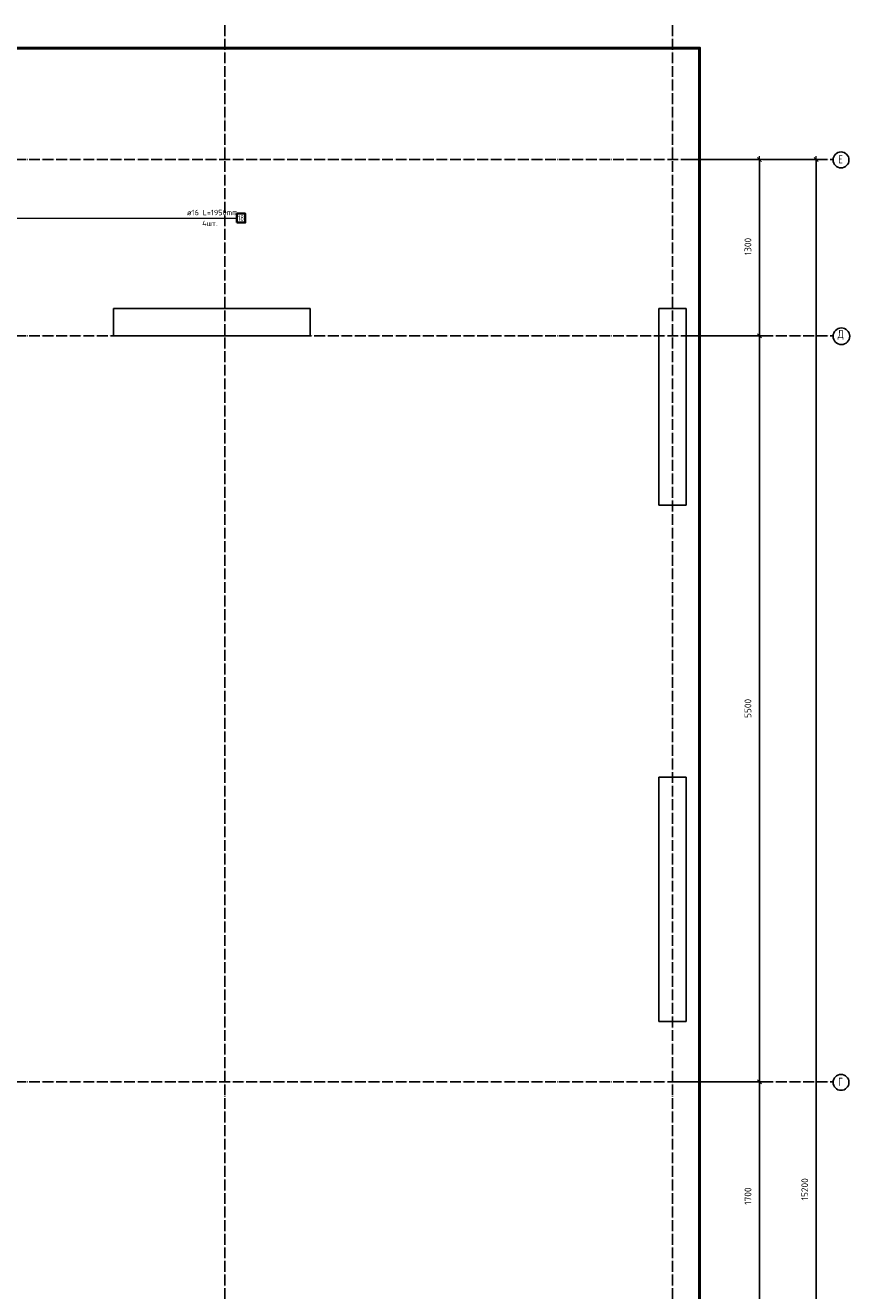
# Model space of a CAD drawing. Header units: millimetres. Extents: x -2258 to 68686, y -2266 to 30725.
# Tile 83 of 83: x 62610 to 68686, y 6860 to 16188. Entities that reach past the tile are written whole.
import ezdxf

# ---------------------------------------------------------------- set-up
doc = ezdxf.new("R2010")
doc.units = ezdxf.units.MM
doc.header["$PDMODE"] = 65
doc.linetypes.add('______11', pattern=[100, 80, -10, 0, -10])
doc.linetypes.add('______5', pattern=[220, 160, -20, 20, -20])
doc.layers.add('Standard', color=7, linetype='Continuous', lineweight=25)
doc.layers.add('Размерная линия_ общее', color=7, linetype='Continuous', lineweight=13)
doc.layers.add('Арм.стержн. вертикальными 2', color=7, linetype='Continuous', lineweight=35, true_color=0x006e00)
doc.layers.add('Осевая линия_ общее', color=7, linetype='______5', lineweight=13, true_color=0xa0a0a0)
doc.styles.add('ISOCPEUR', font='ISOCPEUR')
doc.dimstyles.new('DIMSTYLE_19', dxfattribs={"dimtxt": 50, "dimasz": 50, "dimexe": 0, "dimexo": 0, "dimgap": 25, "dimtad": 2, "dimdec": 0, "dimrnd": 5, "dimzin": 12, "dimdsep": 46, "dimtxsty": 'ISOCPEUR', "dimblk1": 'ALL_ML_STRICH', "dimblk2": 'ALL_ML_STRICH', "dimsah": 1, "dimcen": 0, "dimclrd": 256, "dimclre": 256, "dimclrt": 256, "dimadec": 0, "dimazin": 0, "dimtfac": 1, "dimtdec": 0, "dimtix": 1, "dimtmove": 2, "dimatfit": 3, "dimfxl": 0, "dimtzin": 0, "dimlwd": 0, "dimlwe": -1, "dimarcsym": 0})

# ---------------------------------------------------------------- blocks, each defined once
blk = doc.blocks.new('ALL_ML_STRICH')
at = {"color": 0, "linetype": 'ByBlock', "lineweight": -2}
for p, q in [((-1, 0), (0.5, 0)), ((-0.3, -0.3), (0.3, 0.3)), ((0, -0.5), (0, 0.5))]:
    blk.add_line(p, q, dxfattribs=at)
blk = doc.blocks.new('*D411')
at = {"layer": 'DEFPOINTS', "transparency": 33554687}
for p in [(68080, 15200), (68080, 0), (68440.1, 0)]:
    blk.add_point(p, dxfattribs=at)
at = {"layer": 'Размерная линия_ общее', "lineweight": -2, "transparency": 33554687}
for p, q in [((68090, 15200), (68440.1, 15200)), ((68440.1, 0), (68440.1, 15200)), ((68090, 0), (68440.1, 0))]:
    blk.add_line(p, q, dxfattribs=at)
at = {"layer": 'Размерная линия_ общее', "transparency": 33554687, "xscale": 50, "yscale": 50, "zscale": 50}
for p, rotation in [((68440.1, 15200), 90), ((68440.1, 0), 270)]:
    blk.add_blockref('ALL_ML_STRICH', p, dxfattribs=dict(at, rotation=rotation))
at = {"layer": 'Размерная линия_ общее', "transparency": 33554687, "insert": (68355.1, 7607.5), "char_height": 50, "width": 250, "attachment_point": 5, "rotation": 90, "style": 'ISOCPEUR'}
blk.add_mtext('\\A1;{15200}', dxfattribs=at)
blk = doc.blocks.new('*D414')
at = {"layer": 'DEFPOINTS', "transparency": 33554687}
for p in [(67400, 8400), (67500, 6700), (68021, 6700)]:
    blk.add_point(p, dxfattribs=at)
at = {"layer": 'Размерная линия_ общее', "lineweight": -2, "transparency": 33554687}
for p, q in [((67410, 8400), (68021, 8400)), ((68021, 6700), (68021, 8400)), ((67510, 6700), (68021, 6700))]:
    blk.add_line(p, q, dxfattribs=at)
at = {"layer": 'Размерная линия_ общее', "transparency": 33554687, "xscale": 50, "yscale": 50, "zscale": 50}
for p, rotation in [((68021, 8400), 90), ((68021, 6700), 270)]:
    blk.add_blockref('ALL_ML_STRICH', p, dxfattribs=dict(at, rotation=rotation))
at = {"layer": 'Размерная линия_ общее', "transparency": 33554687, "insert": (67936, 7557.5), "char_height": 50, "width": 200, "attachment_point": 5, "rotation": 90, "style": 'ISOCPEUR'}
blk.add_mtext('\\A1;{1700}', dxfattribs=at)
blk = doc.blocks.new('*D415')
at = {"layer": 'DEFPOINTS', "transparency": 33554687}
for p in [(67500, 13900), (67400, 8400), (68021, 8400)]:
    blk.add_point(p, dxfattribs=at)
at = {"layer": 'Размерная линия_ общее', "lineweight": -2, "transparency": 33554687}
for p, q in [((67510, 13900), (68021, 13900)), ((68021, 8400), (68021, 13900)), ((67410, 8400), (68021, 8400))]:
    blk.add_line(p, q, dxfattribs=at)
at = {"layer": 'Размерная линия_ общее', "transparency": 33554687, "xscale": 50, "yscale": 50, "zscale": 50}
for p, rotation in [((68021, 13900), 90), ((68021, 8400), 270)]:
    blk.add_blockref('ALL_ML_STRICH', p, dxfattribs=dict(at, rotation=rotation))
at = {"layer": 'Размерная линия_ общее', "transparency": 33554687, "insert": (67936, 11152.5), "char_height": 50, "width": 200, "attachment_point": 5, "rotation": 90, "style": 'ISOCPEUR'}
blk.add_mtext('\\A1;{5500}', dxfattribs=at)
blk = doc.blocks.new('*D416')
at = {"layer": 'DEFPOINTS', "transparency": 33554687}
for p in [(67500, 15200), (67500, 13900), (68021, 13900)]:
    blk.add_point(p, dxfattribs=at)
at = {"layer": 'Размерная линия_ общее', "lineweight": -2, "transparency": 33554687}
for p, q in [((67510, 15200), (68021, 15200)), ((68021, 13900), (68021, 15200)), ((67510, 13900), (68021, 13900))]:
    blk.add_line(p, q, dxfattribs=at)
at = {"layer": 'Размерная линия_ общее', "transparency": 33554687, "xscale": 50, "yscale": 50, "zscale": 50}
for p, rotation in [((68021, 15200), 90), ((68021, 13900), 270)]:
    blk.add_blockref('ALL_ML_STRICH', p, dxfattribs=dict(at, rotation=rotation))
at = {"layer": 'Размерная линия_ общее', "transparency": 33554687, "insert": (67936, 14557.5), "char_height": 50, "width": 200, "attachment_point": 5, "rotation": 90, "style": 'ISOCPEUR'}
blk.add_mtext('\\A1;{1300}', dxfattribs=at)

msp = doc.modelspace()

# ---------------------------------------------------------------- linework, layer by layer
at = {"color": 7, "linetype": 'Continuous', "lineweight": 25, "transparency": 33554687}
for p, q in [((63260, 13900), (63260, 14100)), ((63260, 14100), (64710, 14100)), ((64710, 14100), (64710, 13900)), ((67280, 12650), (67280, 14100)), ((67280, 14100), (67480, 14100)), ((67480, 14100), (67480, 12650)), ((64710, 13900), (63260, 13900)), ((67480, 12650), (67280, 12650)), ((67280, 8845), (67280, 10645)), ((67280, 10645), (67480, 10645)), ((67480, 10645), (67480, 8845)), ((67480, 8845), (67280, 8845))]:
    msp.add_line(p, q, dxfattribs=at)
at = {"layer": 'Standard', "color": 7, "linetype": 'Continuous', "lineweight": 50, "transparency": 33554687}
msp.add_lwpolyline([(25100, -350), (67580, -350), (67580, 16020), (25100, 16020), (25100, -350)], dxfattribs=at)
at = {"layer": 'Арм.стержн. вертикальными 2', "color": 7, "linetype": 'Continuous', "lineweight": 13, "transparency": 33554687}
msp.add_line((62309.8, 14767), (64169.8, 14767), dxfattribs=at)
at = {"layer": 'Арм.стержн. вертикальными 2', "color": 7, "linetype": 'Continuous', "lineweight": 35, "transparency": 33554687}
msp.add_lwpolyline([(64169.8, 14733.7), (64231.1, 14733.7), (64231.1, 14800.4), (64169.8, 14800.4), (64169.8, 14733.7)], dxfattribs=at)
at = {"layer": 'Осевая линия_ общее', "color": 253, "linetype": '______11', "lineweight": -3, "true_color": 0xa0a0a0, "transparency": 33554687}
for p, q in [((64080, 16188.5), (64080, -2123)), ((67380, 16188.5), (67380, -2123)), ((25000, 15200), (68563.9, 15200)), ((25000, 13900), (68563.9, 13900)), ((25000, 8400), (68563.9, 8400))]:
    msp.add_line(p, q, dxfattribs=at)
at = {"layer": 'Осевая линия_ общее', "color": 7, "linetype": 'Continuous', "lineweight": -3, "transparency": 33554687}
for centre, radius in [((68622.4, 15196.1), 58.5), ((68625.1, 13896.1), 61.2), ((68622.4, 8396.1), 58.5)]:
    msp.add_circle(centre, radius, dxfattribs=at)

# ---------------------------------------------------------------- texts
at = {"layer": 'Арм.стержн. вертикальными 2', "color": 7, "linetype": 'Continuous', "lineweight": 25, "transparency": 33554687, "char_height": 40, "attachment_point": 7, "style": 'ISOCPEUR'}
for s, insert, width in [('\\W0.94;ø16 L=1950mm ', (63801.8, 14788.4), 382.615), ('\\W0.95;4шт. ', (63913.8, 14708.4), 158.877), ('\\W0.75;18', (64176.5, 14748.4), 62.971)]:
    msp.add_mtext(s, dxfattribs=dict(at, insert=insert, width=width))
at = {"layer": 'Осевая линия_ общее', "color": 7, "linetype": 'Continuous', "lineweight": -3, "transparency": 33554687, "char_height": 60, "attachment_point": 7, "style": 'ISOCPEUR'}
for s, insert, width in [('\\W0.78;Е', (68601.4, 15170), 65.281), ('\\W0.82;Д', (68598.1, 13870), 78.529), ('\\W0.78;Г', (68601.4, 8370), 65.281)]:
    msp.add_mtext(s, dxfattribs=dict(at, insert=insert, width=width))

# ---------------------------------------------------------------- dimensions: what is measured, and where the dimension line sits
at = {"layer": 'Размерная линия_ общее', "transparency": 33554687}
for base, p1, p2, picture, middle in [((68021, 15200), (67510, 13900), (67510, 15200), '*D416', (67936, 14557.5)), ((68440.1, 15200), (68090, 0), (68090, 15200), '*D411', (68355.1, 7607.5)), ((68021, 13900), (67410, 8400), (67510, 13900), '*D415', (67936, 11152.5)), ((68021, 8400), (67510, 6700), (67410, 8400), '*D414', (67936, 7557.5))]:
    dim = msp.add_linear_dim(base=base, p1=p1, p2=p2, angle=90, dimstyle='DIMSTYLE_19', override={"dimpost": '<>', "dimclrd": 256, "dimclre": 256, "dimclrt": 256, "dimlwd": 0, "dimlwe": 65535}, dxfattribs=at)
    dim.commit()
    dim.dimension.update_dxf_attribs({"geometry": picture, "text_midpoint": middle, "dimtype": 160})

doc.saveas('drawing.dxf')
